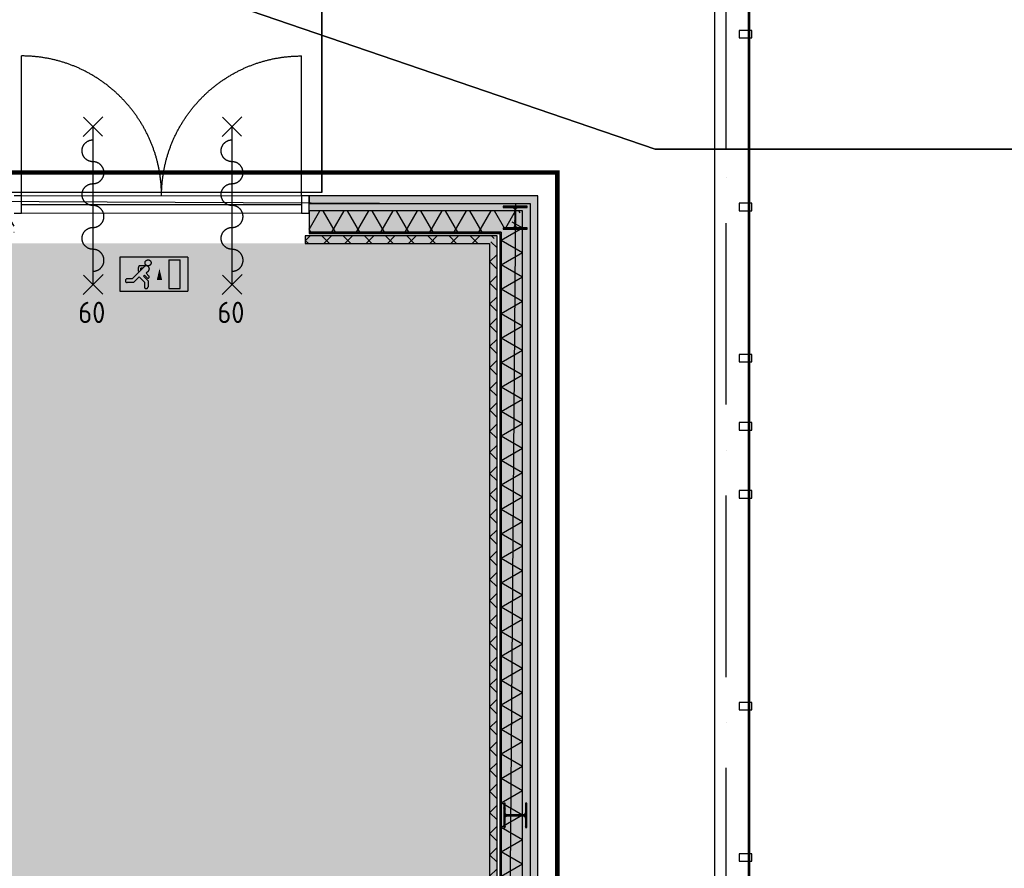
# Model space of a CAD drawing. Header units: millimetres. Extents: x 20872 to 297961, y -293704 to 213007.
# Tile 222 of 242: x 160290 to 166797, y -17230 to -11621. Entities that reach past the tile are written whole.
import ezdxf
from ezdxf.xclip import XClip

# ---------------------------------------------------------------- set-up
doc = ezdxf.new("R2010")
doc.units = ezdxf.units.MM
doc.header["$LTSCALE"] = 100
doc.header["$XCLIPFRAME"] = 2
doc.linetypes.add('ACAD_ISO10W100', pattern=[18, 12, -3, 0, -3])
doc.layers.get('Defpoints').update_dxf_attribs({"color": 181})
for name, color, linetype in [('A--L$7--_stramien', 1, 'Continuous'), ('A--L20--_bovenbouw', 3, 'Continuous'), ('A--L28--_hoofddraagkonstrukties', 8, 'Continuous'), ('A--L30--_afbouw', 7, 'Continuous'), ('A--L65--_beveiligingsinstallaties', 8, 'Continuous'), ('A--T$1A-afwerking', 8, 'Continuous'), ('A--T$7--_stramien', 7, 'Continuous'), ('BURO_lijnen_0.25', 2, 'Continuous'), ('HATCH', 8, 'Continuous'), ('plattegrondkleuren', 7, 'Continuous'), ('WIDE', 8, 'Continuous'), ('XREFS', 9, 'Continuous')]:
    doc.layers.add(name, color=color, linetype=linetype)
doc.styles.add('BURO standaard', font='isocp.shx')

# ---------------------------------------------------------------- blocks, each defined once
blk = doc.blocks.new('Glasgevel alle verdiepingen')
at = {"color": 1}
for points in [[(165114.5, 86450), (165114.5, -155), (157807.6, -155)], [(165104.5, 86450), (165104.5, -145), (157807.6, -145)]]:
    blk.add_lwpolyline(points, dxfattribs=at)
for points in [[(165129.4, 14178.2), (165129.4, 14228.2), (165045.4, 14228.2), (165045.4, 14178.2)], [(165129.4, 13036.4), (165129.4, 13086.4), (165045.4, 13086.4), (165045.4, 13036.4)], [(165129.4, 12036.4), (165129.4, 12086.4), (165045.4, 12086.4), (165045.4, 12036.4)], [(165129.4, 11586.4), (165129.4, 11636.4), (165045.4, 11636.4), (165045.4, 11586.4)], [(165129.4, 11136.4), (165129.4, 11186.4), (165045.4, 11186.4), (165045.4, 11136.4)], [(165129.4, 9736.4), (165129.4, 9786.4), (165045.4, 9786.4), (165045.4, 9736.4)], [(165129.4, 8736.4), (165129.4, 8786.4), (165045.4, 8786.4), (165045.4, 8736.4)]]:
    blk.add_lwpolyline(points, close=True)
blk = doc.blocks.new('Glasgevel alleen 1e en 2e')
at = {"color": 1}
for points in [[(165114.5, 97000), (165114.5, -155), (70596.1, -155), (34441.5, 60906.1)], [(165104.5, 97000), (165104.5, -145), (70601.8, -145), (34450.1, 60911.2)]]:
    blk.add_lwpolyline(points, dxfattribs=at)
for points in [[(165129.4, 14178.2), (165129.4, 14228.2), (165045.4, 14228.2), (165045.4, 14178.2)], [(165129.4, 13036.4), (165129.4, 13086.4), (165045.4, 13086.4), (165045.4, 13036.4)], [(165129.4, 12036.4), (165129.4, 12086.4), (165045.4, 12086.4), (165045.4, 12036.4)], [(165129.4, 11586.4), (165129.4, 11636.4), (165045.4, 11636.4), (165045.4, 11586.4)], [(165129.4, 11136.4), (165129.4, 11186.4), (165045.4, 11186.4), (165045.4, 11136.4)], [(165129.4, 9736.4), (165129.4, 9786.4), (165045.4, 9786.4), (165045.4, 9736.4)], [(165129.4, 8736.4), (165129.4, 8786.4), (165045.4, 8786.4), (165045.4, 8736.4)]]:
    blk.add_lwpolyline(points, close=True)
blk = doc.blocks.new('stramienlijnen_1')
at = {"layer": 'A--L$7--_stramien', "color": 1, "linetype": 'ACAD_ISO10W100', "lineweight": -3}
blk.add_line((164959.5, -4446.5), (164959.5, 21000), dxfattribs=at)
at = {"layer": 'Defpoints'}
blk.add_lwpolyline([(34736.5, 60859.2), (70727.2, 75), (164884.5, 75), (164884.5, 96950), (130834.5, 96950), (130834.5, 22725), (79641, 22725), (51266.3, 70646.6)], dxfattribs=at)
blk = doc.blocks.new('1e verdieping bestaand leeg')
at = {"color": 1}
blk.add_line((162288.2, 13156.8), (162288.2, 15180.6), dxfattribs=at)
at = {"layer": 'A--T$1A-afwerking'}
for points in [[(34527.8, 60912.7), (51334.8, 70864.3), (79684.7, 22984.9), (79832.5, 22900.7), (129484.8, 22900.7), (135915.2, 12040.3), (142978.2, 21914.1), (130696.8, 26119.6), (130675.3, 97039.7), (165047.3, 97014.7), (165047.3, 14418.7), (151363.8, 19026.2), (149622.4, 13149.6), (163567.3, 13080.8), (163475.3, 1500.7), (146518.4, 1359.7), (146659.4, 12908.6), (147030.5, 12908.6), (149074.8, 19828.3), (145371.5, 21099.9), (137264.8, 9762.9), (142974.1, 20.6), (142974.1, -73.3), (70632.9, -63.9)], [(160158.2, 13156.8), (160158.2, 14589.8), (154797, 16429), (155201.6, 17611.7), (162288.2, 15180.6), (162288.2, 13156.8)]]:
    blk.add_lwpolyline(points, close=True, dxfattribs=at)
at = {"layer": 'A--T$7--_stramien'}
blk.add_blockref('stramienlijnen_1', (0, 0), dxfattribs=at)
at = {"layer": 'BURO_lijnen_0.25'}
for name in ['Glasgevel alle verdiepingen', 'Glasgevel alleen 1e en 2e']:
    blk.add_blockref(name, (0, 0), dxfattribs=at)
blk = doc.blocks.new('*U72')
at = {"layer": 'HATCH'}
h = blk.add_hatch(dxfattribs=at)
h.set_pattern_fill('ANSI32', color=256, scale=0.5, style=0)
h.set_pattern_definition([(45, (0, -76), (-3.3676, 3.3676), []), (45, (2.245, -76), (-3.3676, 3.3676), [])])
edge = h.paths.add_edge_path()
edge.add_line((80, -152), (80, -143))
edge.add_line((80, -143), (18, -143))
edge.add_arc((18, -128), 15, 180, 270, ccw=False)
edge.add_line((3, -128), (3, -24))
edge.add_arc((18, -24), 15, 90, 180, ccw=False)
edge.add_line((18, -9), (80, -9))
edge.add_line((80, -9), (80, 0))
edge.add_line((80, 0), (-80, 0))
edge.add_line((-80, 0), (-80, -9))
edge.add_line((-80, -9), (-18, -9))
edge.add_arc((-18, -24), 15, 0, 90, ccw=False)
edge.add_line((-3, -24), (-3, -128))
edge.add_arc((-18, -128), 15, -90, 0, ccw=False)
edge.add_line((-18, -143), (-80, -143))
edge.add_line((-80, -143), (-80, -152))
edge.add_line((-80, -152), (80, -152))
at = {"color": 0, "linetype": 'ByBlock'}
blk.add_lwpolyline([(80, -152), (80, -143), (18, -143, -0.414214), (3, -128), (3, -24, -0.414214), (18, -9), (80, -9), (80, 0), (-80, 0), (-80, -9), (-18, -9, -0.414214), (-3, -24), (-3, -128, -0.414214), (-18, -143), (-80, -143), (-80, -152)], format="xyb", close=True, dxfattribs=at)
blk = doc.blocks.new('*U542')
at = {"layer": 'WIDE'}
blk.add_blockref('*U72', (0, 0), dxfattribs=at)
blk = doc.blocks.new('BURO_onderaanzicht')
at = {"color": 7}
blk.add_line((-432, 0), (432, 0), dxfattribs=at)
blk = doc.blocks.new('65_60min_zelfsl_brandw_01_P03_BV')
at = {"color": 1, "lineweight": -2}
blk.add_line((0, -521.1), (0, 521.1), dxfattribs=at)
at = {"color": 1, "ltscale": 2}
for points in [[(-65.5, 455.6), (65.5, 586.6)], [(63.1, 458), (-63.1, 584.2)], [(-65, -587.9), (66, -456.9)], [(63.6, -585.5), (-62.7, -459.2)]]:
    blk.add_lwpolyline(points, dxfattribs=at)
blk.add_lwpolyline([(0, -434.2, 1), (0, -289.5, -1), (0, -144.7, 1), (0, 0, -1), (0, 144.7, 1), (0, 289.5, -1), (0, 434.2)], format="xyb", dxfattribs=at)
at = {"color": 2, "linetype": 'ByBlock', "lineweight": -2, "style": 'BURO standaard'}
blk.add_text('60', height=140.63, dxfattribs=at).set_placement((-97.1, -776.7))
blk = doc.blocks.new('65_VLUCHT_03_P03_BV')
at = {"color": 1, "linetype": 'Continuous'}
for p, q in [((225, 112.5), (-225, 112.5)), ((-225, 112.5), (-225, -112.5)), ((100, 95), (175, 95)), ((100, 95), (100, -95)), ((175, -95), (175, 95)), ((225, 112.5), (225, -112.5)), ((-63.5, 49.5), (-144, -31)), ((-102, 21), (-102, 45.3)), ((-97, 16), (-102, 21)), ((-49.4, 55.3), (-92, 55.3)), ((-86, 27.6), (-86, 39.3)), ((-73.7, 39.3), (-86, 39.3)), ((-85.7, 27.3), (-86, 27.6)), ((-35.3, 21.2), (-50.3, 6.1)), ((-32.3, -11.9), (-50.3, 6.1)), ((-144, -31), (-176, -31)), ((-134.1, -55), (-176, -55)), ((-97, -17.9), (-134.1, -55)), ((-62, -52.9), (-97, -17.9)), ((-61.6, -5.2), (-68.7, -12.3)), ((-68.7, -12.3), (-38, -43)), ((-62, -52.9), (-62, -83)), ((-43.6, -23.2), (-61.6, -5.2)), ((-38, -43), (-38, -83)), ((-225, -112.5), (225, -112.5)), ((100, -95), (175, -95))]:
    blk.add_line(p, q, dxfattribs=at)
blk.add_lwpolyline([(37.5, 37.5, 0, 35, 0), (37.5, -37.5, 35, 35, 0)], format="xyseb", dxfattribs=at)
blk.add_circle((-38, 75), 20, dxfattribs=at)
for centre, radius, start, end in [((-92, 45.3), 10, 90, 180), ((-49.4, 35.3), 20, 315, 135), ((-176, -43), 12, 90, 270), ((-38, -17.6), 8, 225, 45), ((-50, -83), 12, 180, 0)]:
    blk.add_arc(centre, radius, start, end, dxfattribs=at)
blk = doc.blocks.new('2016-01-28 101 1e verdieping bestaand')
at = {"layer": 'A--L20--_bovenbouw', "linetype": 'Continuous', "lineweight": -3}
for points in [[(163464.5, 12885), (163714.5, 13135), (162203.5, 13135), (162203.5, 12885)], [(163464.5, 12885), (163464.5, 1495), (163714.5, 1245), (163714.5, 13135)], [(162178.5, 12820), (163395.5, 12820), (163445.5, 12870), (162178.5, 12870)], [(163395.5, 12820), (163395.5, 1560), (163445.5, 1510), (163445.5, 12870)]]:
    blk.add_hatch(color=60, dxfattribs=at).paths.add_polyline_path(points, flags=0)
h = blk.add_hatch(dxfattribs=at)
h.set_pattern_fill('GENERAL_DIAMONDS', color=1, scale=1120, style=0, pattern_type=2)
h.set_pattern_definition([(60, (146441.6, 12893.96), (-121.2436, 70), []), (120, (146441.6, 12893.96), (-121.2436, -70), [])])
h.paths.add_polyline_path([(147399.8, 12894), (147399.8, 13035), (146516.6, 13035), (146657.6, 12894)], flags=0)
h.paths.add_polyline_path([(160253.5, 12894), (160253.5, 13035), (149349.8, 13035), (149349.8, 12894)], flags=0)
h.paths.add_polyline_path([(163473.5, 12894), (163614.5, 13035), (162203.5, 13035), (162203.5, 12894)], flags=0)
h = blk.add_hatch(dxfattribs=at)
h.set_pattern_fill('GENERAL_DIAMONDS', color=1, scale=1120, angle=-90, style=0, pattern_type=2)
h.set_pattern_definition([(330, (163473.48, 13109.96), (70, 121.2436), []), (30, (163473.48, 13109.96), (-70, 121.2436), [])])
h.paths.add_polyline_path([(163473.5, 12894), (163473.5, 1486), (163614.5, 1345), (163614.5, 13035)], flags=0)
h = blk.add_hatch(dxfattribs=at)
h.set_pattern_fill('_U', color=1, scale=70, angle=90, style=0, pattern_type=0)
h.set_pattern_definition([(90, (146441.594, 12884.96), (-70, 4e-15), [])])
h.paths.add_polyline_path([(147399.8, 12885), (147399.8, 12894), (146657.6, 12894), (146666.6, 12885)], flags=0)
h.paths.add_polyline_path([(160253.5, 12885), (160253.5, 12894), (149349.8, 12894), (149349.8, 12885)], flags=0)
h.paths.add_polyline_path([(163464.5, 12885), (163473.5, 12894), (162203.5, 12894), (162203.5, 12885)], flags=0)
h = blk.add_hatch(dxfattribs=at)
h.set_pattern_fill('_U', color=1, scale=70, style=0, pattern_type=0)
h.set_pattern_definition([(360, (163464.484, 13109.96), (4e-15, 70), [])])
h.paths.add_polyline_path([(163464.5, 12885), (163464.5, 1495), (163473.5, 1486), (163473.5, 12894)], flags=0)
h = blk.add_hatch(dxfattribs=at)
h.set_pattern_fill('_U', color=1, scale=99, angle=45, style=0, double=1, pattern_type=0)
h.set_pattern_definition([(45, (162178.52, 12819.98), (-70.0036, 70.0036), []), (135, (162178.52, 12819.98), (-70.0036, -70.0036), [])])
h.paths.add_polyline_path([(162178.5, 12820), (163395.5, 12820), (163445.5, 12870), (162178.5, 12870)], flags=0)
h = blk.add_hatch(dxfattribs=at)
h.set_pattern_fill('_U', color=1, scale=99, angle=-45, style=0, double=1, pattern_type=0)
h.set_pattern_definition([(315, (163395.51, 12819.98), (70.0036, 70.0036), []), (45, (163395.51, 12819.98), (-70.0036, 70.0036), [])])
h.paths.add_polyline_path([(163395.5, 12820), (163395.5, 1560), (163445.5, 1510), (163445.5, 12870)], flags=0)
at = {"color": 1}
blk.add_line((162288.2, 13156.8), (162288.2, 15180.6), dxfattribs=at)
at = {"layer": 'A--L20--_bovenbouw', "color": 2, "linetype": 'Continuous', "lineweight": -3}
for p, q in [((163714.5, 13135), (162203.5, 13135)), ((162203.5, 13135), (162203.5, 13085)), ((162203.5, 13085), (163664.5, 13085)), ((163664.5, 13085), (163664.5, 1295)), ((163714.5, 1245), (163714.5, 13135)), ((163473.5, 12894), (162203.5, 12894)), ((162203.5, 12894), (162203.5, 12885)), ((162203.5, 12885), (163464.5, 12885)), ((163464.5, 12885), (163464.5, 1495)), ((163473.5, 1486), (163473.5, 12894)), ((163445.5, 12870), (162178.5, 12870)), ((162178.5, 12870), (162178.5, 12820)), ((162178.5, 12820), (163395.5, 12820)), ((163395.5, 12820), (163395.5, 1560)), ((163445.5, 1510), (163445.5, 12870))]:
    blk.add_line(p, q, dxfattribs=at)
at = {"layer": 'A--L20--_bovenbouw', "color": 1, "linetype": 'Continuous', "lineweight": -3}
for p, q in [((163614.5, 13035), (162203.5, 13035)), ((162203.5, 13035), (162203.5, 12894)), ((163614.5, 1345), (163614.5, 13035)), ((162203.5, 12894), (163473.5, 12894)), ((163473.5, 12894), (163473.5, 1486))]:
    blk.add_line(p, q, dxfattribs=at)
at = {"layer": 'A--L30--_afbouw', "color": 2, "linetype": 'Continuous', "lineweight": -3}
for p, q in [((160303.5, 13134), (160253.5, 13134)), ((160303.5, 13020), (160303.5, 13134)), ((162203.5, 13134), (162153.5, 13134)), ((162153.5, 13134), (162153.5, 13020)), ((162203.5, 13020), (162203.5, 13134)), ((160253.5, 13020), (160303.5, 13020)), ((162153.5, 13020), (162203.5, 13020))]:
    blk.add_line(p, q, dxfattribs=at)
at = {"layer": 'A--L30--_afbouw', "color": 1, "linetype": 'Continuous', "lineweight": 18}
for p, q in [((160303.5, 13134), (162153.5, 13134)), ((160303.5, 13020), (162153.5, 13020))]:
    blk.add_line(p, q, dxfattribs=at)
at = {"layer": 'A--L30--_afbouw', "color": 1, "linetype": 'Continuous', "lineweight": -3}
for points in [[(160303.5, 13134), (160303.5, 14059)], [(162153.5, 13134), (162153.5, 14059)]]:
    blk.add_lwpolyline(points, dxfattribs=at)
blk.add_arc((160303.5, 13134), 925, 0, 90, dxfattribs=at)
at = {"layer": 'A--L30--_afbouw', "color": 1, "linetype": 'Continuous', "lineweight": -3, "extrusion": (0, 0, -1)}
blk.add_arc((-162153.5, 13134), 925, 0, 90, dxfattribs=at)
at = {"layer": 'A--L65--_beveiligingsinstallaties', "color": 1, "linetype": 'ACAD_ISO10W100', "ltscale": 0.3, "true_color": 0xf50004, "const_width": 30}
blk.add_lwpolyline([(146260.2, 13288.9), (163844.2, 13288.9), (163844.2, 1107.5), (146260.2, 1107.5)], close=True, dxfattribs=at)
at = {"layer": 'A--T$1A-afwerking'}
for points in [[(34527.8, 60912.7), (51334.8, 70864.3), (79684.7, 22984.9), (79832.5, 22900.7), (129484.8, 22900.7), (135915.2, 12040.3), (142978.2, 21914.1), (130696.8, 26119.6), (130675.3, 97039.7), (165047.3, 97014.7), (165047.3, 14418.7), (151363.8, 19026.2), (149622.4, 13149.6), (163567.3, 13080.8), (163475.3, 1500.7), (146518.4, 1359.7), (146659.4, 12908.6), (147030.5, 12908.6), (149074.8, 19828.3), (145371.5, 21099.9), (137264.8, 9762.9), (142974.1, 20.6), (142974.1, -73.3), (70632.9, -63.9)], [(160158.2, 13156.8), (160158.2, 14589.8), (154797, 16429), (155201.6, 17611.7), (162288.2, 15180.6), (162288.2, 13156.8)]]:
    blk.add_lwpolyline(points, close=True, dxfattribs=at)
at = {"layer": 'A--L$7--_stramien'}
blk.add_blockref('stramienlijnen_1', (0, 0), dxfattribs=at)
at = {"layer": 'A--L28--_hoofddraagkonstrukties'}
blk.add_blockref('*U542', (163565.5, 13066.1), dxfattribs=at)
at = {"layer": 'A--L28--_hoofddraagkonstrukties', "rotation": 270}
blk.add_blockref('*U542', (163641.6, 9040.1), dxfattribs=at)
at = {"layer": 'A--L30--_afbouw', "color": 1, "linetype": 'Continuous', "lineweight": -3, "xscale": 2.141211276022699}
blk.add_blockref('BURO_onderaanzicht', (161228.5, 13077), dxfattribs=at)
at = {"layer": 'A--L65--_beveiligingsinstallaties', "color": 8, "linetype": 'Continuous', "lineweight": -3}
for name, p, rotation in [('65_60min_zelfsl_brandw_01_P03_BV', (160775.6, 13070.5), 0.01560145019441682), ('65_60min_zelfsl_brandw_01_P03_BV', (161694.7, 13070.5), 0.01560145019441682), ('65_VLUCHT_03_P03_BV', (161177.2, 12616.5), 359.9995300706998)]:
    blk.add_blockref(name, p, dxfattribs=dict(at, rotation=rotation))
at = {"layer": 'BURO_lijnen_0.25'}
for name in ['Glasgevel alle verdiepingen', 'Glasgevel alleen 1e en 2e']:
    blk.add_blockref(name, (0, 0), dxfattribs=at)

msp = doc.modelspace()

# ---------------------------------------------------------------- hatches: boundary and pattern name
at = {"layer": 'plattegrondkleuren', "true_color": 0xd28751}
h = msp.add_hatch(color=23, dxfattribs=at)
h.dxf.hatch_style = 1
h.paths.add_polyline_path([(146734.5, -13100.2), (163394.5, -13100.2), (163394.5, -24360.2), (146734.5, -24360.2)])

# ---------------------------------------------------------------- linework, layer by layer
at = {"layer": 'Defpoints'}
for points in [[(116766.1, 56342.9), (116766.1, 89762.9), (179860.1, 89762.9), (179860.1, -12477.3), (164490.5, -12477.3), (116766.1, 3849.2)], [(116766.1, 3849.2), (164490.5, -12477.3), (179860.1, -12477.3), (179860.1, -37617.1), (20872.1, -37617.1), (20872.1, 56342.9), (116766.1, 56342.9)]]:
    msp.add_lwpolyline(points, close=True, dxfattribs=at)

# ---------------------------------------------------------------- block references
at = {"layer": 'XREFS', "color": 32, "true_color": 0xcb7615}
ref = msp.add_blockref('1e verdieping bestaand leeg', (-1, -25920.2), dxfattribs=at)
XClip(ref).set_block_clipping_path([(116767.0762143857, 82263.1420219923), (116767.0762143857, 115683.1420219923), (179861.0762143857, 115683.1420219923), (179861.0762143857, 13442.9004429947), (164491.5066313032, 13442.9004429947), (116767.0762143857, 29769.3836009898)])
at = {"layer": 'XREFS', "color": 31, "true_color": 0xdec496}
ref = msp.add_blockref('2016-01-28 101 1e verdieping bestaand', (-1, -25920.2), dxfattribs=at)
XClip(ref).set_block_clipping_path([(116767.0762143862, 29769.3836009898), (164491.5066313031, 13442.9004429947), (179861.0762143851, 13442.9004429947), (179861.0762143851, -11696.8579780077), (20873.0762143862, -11696.8579780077), (20873.0762143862, 82263.1420219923), (116767.0762143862, 82263.1420219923)])

doc.saveas('drawing.dxf')
